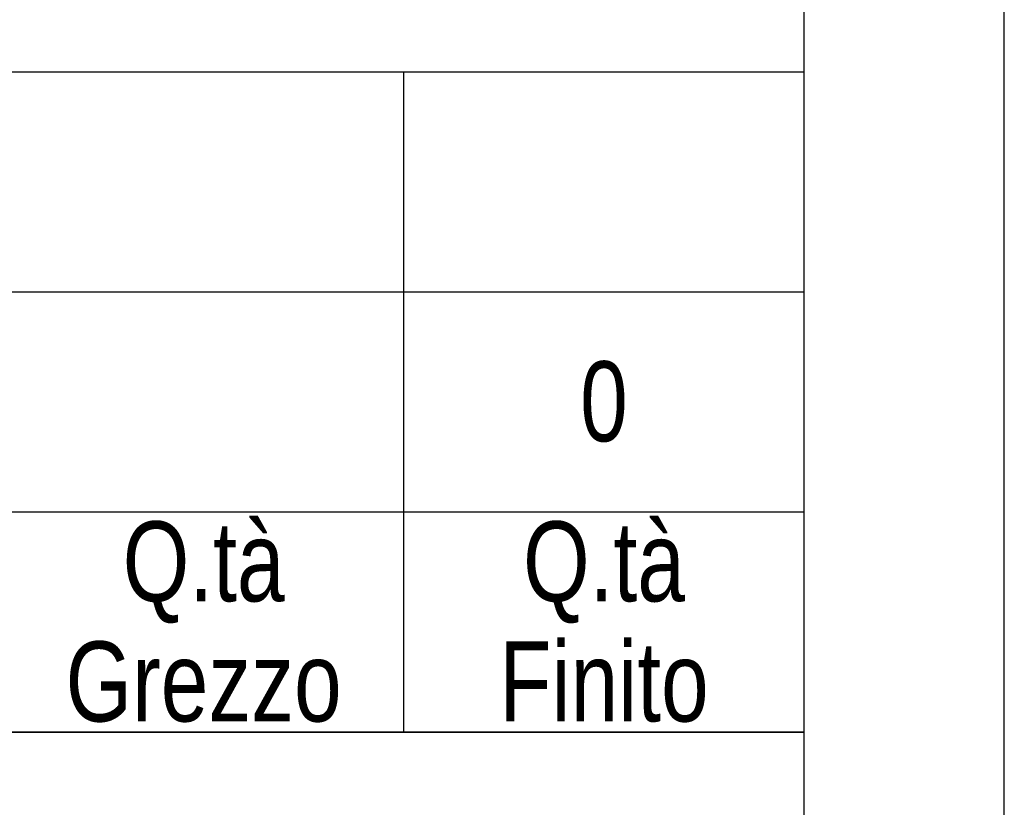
# Model space of a CAD drawing. Header units: millimetres. Extents: x 0 to 1683, y 0 to 1188.
# Tile 15 of 16: x 1582 to 1680, y 204 to 283. Entities that reach past the tile are written whole.
import ezdxf

# ---------------------------------------------------------------- set-up
doc = ezdxf.new("R2010")
doc.units = ezdxf.units.MM
doc.header["$LTSCALE"] = 92.4
doc.layers.get('0').update_dxf_attribs({"linetype": 'CONTINUOUS'})
doc.layers.add('DETTAGLI', color=7, linetype='CONTINUOUS')
doc.styles.add('TEXTSTYLE_2', font='txt', dxfattribs={"width": 0.8})

# ---------------------------------------------------------------- blocks, each defined once
blk = doc.blocks.new('*T34')
at = {"color": 2, "linetype": 'Continuous'}
for p, q in [((496, 192), (0, 192)), ((0, 0), (0, 192)), ((388, 100), (388, 192)), ((496, 0), (496, 192)), ((496, 100), (0, 100)), ((136, 33.32), (136, 100)), ((272, 0), (272, 100)), ((272, 66.68), (0, 66.68)), ((496, 50), (272, 50)), ((320, 0), (320, 50)), ((448, 0), (448, 50)), ((272, 33.32), (0, 33.32)), ((96, 0), (96, 33.32)), ((184, 0), (184, 33.32)), ((496, 0), (0, 0))]:
    blk.add_line(p, q, dxfattribs=at)
at = {"layer": 'DETTAGLI', "color": 2, "linetype": 'Continuous', "line_spacing_factor": 0.9, "style": 'TEXTSTYLE_2'}
for s, insert, char_height, width, attachment_point in [(' DESCRIZIONE', (0.25, 184), 10, 166, 1), ('3P 32-200/3 - IE3', (194, 141), 16, 364.8, 2), (' DIS.', (0.25, 87.34), 8, 45.06667, 1), ('APPR.', (156, 87.34), 8, 52, 2), (' ---', (40.25, 87.74), 8.8, 33.44, 1), (' ---', (176.25, 87.74), 8.8, 33.44, 1), ('---', (384, 71), 16, 35.2, 2), (' ---', (40.25, 54.4), 8.8, 33.44, 1), (' ---', (176.25, 54.4), 8.8, 33.44, 1), ('N° DISEGNO', (384, 44), 10, 146.66667, 2), ('CAT.', (296, 44), 10, 51.66667, 2), ('REV.', (472, 44), 10, 50.33333, 2), ('1:4', (160, 24.66), 16, 43.2, 2), ('DATA', (20, 20.66), 8, 50.66667, 2), ('SCALA', (116, 20.66), 8, 61.86667, 2), ('---', (68, 21.06), 8.8, 19.36, 2), ('---', (296, 22), 16, 35.2, 2), ('---', (384, 22), 16, 35.2, 2), ('---', (472, 22), 16, 35.2, 2)]:
    blk.add_mtext(s, dxfattribs=dict(at, insert=insert, char_height=char_height, width=width, attachment_point=attachment_point))
blk = doc.blocks.new('*T36')
at = {"color": 0, "linetype": 'ByBlock', "lineweight": -2}
for p, q in [((0, 66), (732, 66)), ((0, 0), (0, 66)), ((34, 0), (34, 66)), ((68, 0), (68, 66)), ((136, 0), (136, 66)), ((236, 0), (236, 66)), ((476, 0), (476, 66)), ((624, 0), (624, 66)), ((652, 0), (652, 66)), ((692, 0), (692, 66)), ((732, 0), (732, 66)), ((0, 44), (732, 44)), ((0, 22), (732, 22)), ((0, 0), (732, 0))]:
    blk.add_line(p, q, dxfattribs=at)
at = {"color": 0, "linetype": 'Continuous', "char_height": 8, "attachment_point": 5, "line_spacing_factor": 0.9, "style": 'TEXTSTYLE_2'}
for s, insert, width in [('kg', (638, 33), 27.88), ('---', (17, 33), 33.88), ('---', (51, 33), 33.88), ('---', (102, 33), 67.88), ('---', (186, 33), 99.88), ('---', (356, 33), 239.88), ('--- ', (550, 33), 147.88), ('Q.tà\\PGrezzo', (672, 11), 39.88), ('Q.tà\\PFinito', (712, 11), 39.88), ('Q.tà', (51, 11), 33.88), ('Pos.', (17, 11), 33.88), ('N° Disegno', (102, 11), 67.88), ('Codice Articolo', (186, 11), 99.88), ('Denominazione', (356, 11), 239.88), ('Materiale', (550, 11), 147.88), ('U.M.', (638, 11), 27.88)]:
    blk.add_mtext(s, dxfattribs=dict(at, insert=insert, width=width))
at = {"color": 0, "linetype": 'Continuous', "insert": (712, 33), "char_height": 8, "width": 39.88, "attachment_point": 5, "style": 'TEXTSTYLE_2'}
blk.add_mtext('0', dxfattribs=at)

msp = doc.modelspace()

# ---------------------------------------------------------------- linework, layer by layer
at = {"color": 7, "linetype": 'Continuous'}
for p, q in [((1680, 0), (1680, 1188)), ((1660, 20), (1660, 1168))]:
    msp.add_line(p, q, dxfattribs=at)

# ---------------------------------------------------------------- block references
for name, p in [('*T36', (928, 212)), ('*T34', (1164, 20))]:
    msp.add_blockref(name, p)

doc.saveas('drawing.dxf')
